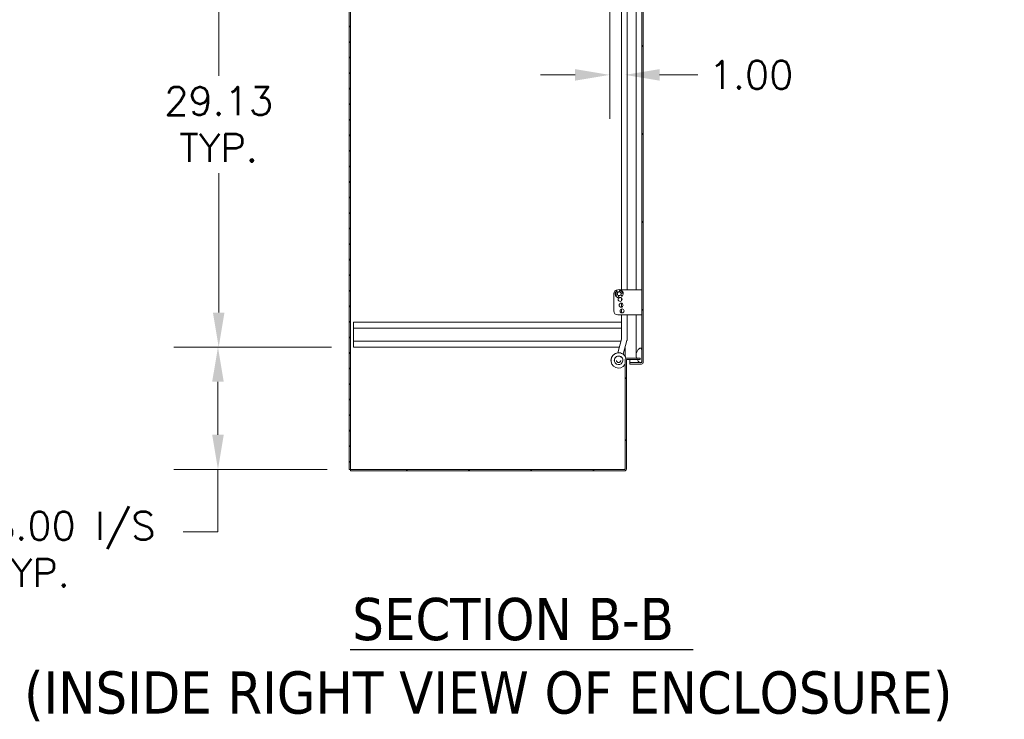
# Model space of a CAD drawing. Header units: inches. Extents: x 3 to 388, y 9 to 244.
# Tile 18 of 53: x 56 to 120, y 94 to 140. Entities that reach past the tile are written whole.
import ezdxf

# ---------------------------------------------------------------- set-up
doc = ezdxf.new("R2010")
doc.units = ezdxf.units.IN
doc.header["$LTSCALE"] = 23
doc.header["$MEASUREMENT"] = 0
for name, color, linetype, lineweight in [('Dimension (ANSI)', 7, 'Continuous', 5), ('Hatch (ANSI)', 7, 'Continuous', 5), ('Symbol (ANSI)', 7, 'Continuous', 5), ('Visible (ANSI)', 7, 'Continuous', 5)]:
    doc.layers.add(name, color=color, linetype=linetype, lineweight=lineweight)
doc.styles.add('ROMANS', font='romans.shx')
doc.styles.add('Text Style168', font='tahoma.ttf')
doc.styles.add('Text Style29', font='tahoma.ttf')
doc.dimstyles.new('Default (ANSI)', dxfattribs={"dimscale": 23, "dimtxt": 0.08, "dimasz": 0.098425, "dimexe": 0.125, "dimexo": 0.0625, "dimgap": 0.031496, "dimtad": 0, "dimtih": 1, "dimtoh": 1, "dimrnd": 1e-08, "dimzin": 0, "dimdsep": 46, "dimtxsty": 'ROMANS', "dimcen": 0.09, "dimdle": 0.393701, "dimclrd": 256, "dimclre": 256, "dimclrt": 256, "dimadec": 0, "dimazin": 0, "dimtfac": 1.25, "dimtofl": 0, "dimtmove": 0, "dimatfit": 3, "dimfxl": 0, "dimtolj": 1, "dimtzin": 0, "dimlwd": -1, "dimlwe": -1, "dimarcsym": 0})

# ---------------------------------------------------------------- blocks, each defined once
blk = doc.blocks.new('*D22')
at = {"layer": 'Defpoints', "color": 0}
for p in [(77.425, 147.355), (68.623, 118.23), (77.425, 118.23)]:
    blk.add_point(p, dxfattribs=at)
at = {"layer": 'Dimension (ANSI)'}
for p, q in [((75.987, 147.355), (65.748, 147.355)), ((68.623, 145.091), (68.623, 135.97)), ((68.623, 120.494), (68.623, 129.615)), ((75.987, 118.23), (65.748, 118.23))]:
    blk.add_line(p, q, dxfattribs=at)
for points in [[(68.246, 145.091), (69, 145.091), (68.623, 147.355)], [(68.246, 120.494), (69, 120.494), (68.623, 118.23)]]:
    blk.add_solid(points, dxfattribs=at)
at = {"layer": 'Dimension (ANSI)', "insert": (68.623, 132.792), "char_height": 1.84, "attachment_point": 5, "style": 'ROMANS'}
blk.add_mtext('\\A1;29.13\\PTYP.', dxfattribs=at)
blk = doc.blocks.new('*D28')
at = {"layer": 'Defpoints', "color": 0}
for p in [(94.175, 147.48), (95.175, 136.03), (95.175, 117.515)]:
    blk.add_point(p, dxfattribs=at)
at = {"layer": 'Dimension (ANSI)'}
for p, q in [((94.175, 146.042), (94.175, 133.155)), ((91.911, 136.03), (89.647, 136.03)), ((97.439, 136.03), (99.928, 136.03))]:
    blk.add_line(p, q, dxfattribs=at)
for points in [[(91.911, 136.408), (91.911, 135.653), (94.175, 136.03)], [(97.439, 136.408), (97.439, 135.653), (95.175, 136.03)]]:
    blk.add_solid(points, dxfattribs=at)
at = {"layer": 'Dimension (ANSI)', "insert": (100.653, 136.95), "char_height": 1.84, "attachment_point": 1, "style": 'ROMANS'}
blk.add_mtext('\\A1;1.00', dxfattribs=at)
blk = doc.blocks.new('*D36')
at = {"layer": 'Defpoints', "color": 0}
for p in [(77.425, 118.23), (68.576, 110.234), (77.143, 110.234)]:
    blk.add_point(p, dxfattribs=at)
at = {"layer": 'Dimension (ANSI)'}
for p, q in [((75.987, 118.23), (65.701, 118.23)), ((68.576, 115.966), (68.576, 112.497)), ((75.706, 110.234), (65.701, 110.234)), ((68.576, 106.149), (68.576, 110.234)), ((66.312, 106.149), (68.576, 106.149))]:
    blk.add_line(p, q, dxfattribs=at)
for points in [[(68.198, 115.966), (68.953, 115.966), (68.576, 118.23)], [(68.198, 112.497), (68.953, 112.497), (68.576, 110.234)]]:
    blk.add_solid(points, dxfattribs=at)
at = {"layer": 'Dimension (ANSI)', "insert": (53.759, 107.463), "char_height": 1.84, "attachment_point": 1, "style": 'ROMANS'}
blk.add_mtext('\\A1;8.00 I/S\\PTYP.', dxfattribs=at)

msp = doc.modelspace()

# ---------------------------------------------------------------- hatches: boundary and pattern name
at = {"layer": 'Hatch (ANSI)'}
h = msp.add_hatch(dxfattribs=at)
h.set_pattern_fill('ANSI31', color=256, scale=5.75, style=0)
h.paths.add_polyline_path([(77.1435, 110.2336), (77.2372, 110.2336), (77.2372, 182.1712), (77.1435, 182.1712)])
h = msp.add_hatch(dxfattribs=at)
h.set_pattern_fill('ANSI31', color=256, scale=23, angle=75, style=0)
edge = h.paths.add_edge_path()
edge.add_line((95.4953, 179.6568), (96.1516, 179.6568))
edge.add_line((96.1516, 179.6568), (96.2076, 179.6568))
edge.add_line((96.2076, 179.6568), (96.2453, 179.6568))
edge.add_ellipse((96.2453, 179.6256), major_axis=(0, 0.0312), ratio=1, start_angle=270, end_angle=360, ccw=False)
edge.add_line((96.2766, 179.6256), (96.2766, 179.5631))
edge.add_line((96.2766, 179.5631), (96.2766, 178.8131))
edge.add_line((96.2766, 178.8131), (96.2766, 118.0631))
edge.add_line((96.2766, 118.0631), (96.2766, 117.3131))
edge.add_line((96.2766, 117.3131), (96.2766, 117.2505))
edge.add_ellipse((96.2453, 117.2505), major_axis=(0.0312, 0), ratio=1, start_angle=270, end_angle=360, ccw=False)
edge.add_line((96.2453, 117.2192), (96.2074, 117.2192))
edge.add_line((96.2074, 117.2192), (96.1518, 117.2192))
edge.add_line((96.1518, 117.2192), (95.4953, 117.2192))
edge.add_line((95.4953, 117.2192), (95.4953, 117.1255))
edge.add_line((95.4953, 117.1255), (96.2453, 117.1255))
edge.add_ellipse((96.2453, 117.2505), major_axis=(0, -0.125), ratio=1, start_angle=0, end_angle=90)
edge.add_line((96.3703, 117.2505), (96.3703, 179.6256))
edge.add_ellipse((96.2453, 179.6256), major_axis=(0.1249, 0), ratio=1, start_angle=0, end_angle=90)
edge.add_line((96.2453, 179.7505), (95.4953, 179.7505))
edge.add_line((95.4953, 179.7505), (95.4953, 179.6568))
h = msp.add_hatch(dxfattribs=at)
h.set_pattern_fill('ANSI31', color=256, scale=23, angle=-15, style=0)
edge = h.paths.add_edge_path()
edge.add_spline(control_points=[(96.1516, 118.1568), (96.132, 118.1504), (96.113, 118.1387), (96.0757, 118.11), (96.056, 118.0903), (96.0012, 118.026), (95.9644, 117.967), (95.9189, 117.8461), (95.9001, 117.7747), (95.9016, 117.6881)], knot_values=[-2.2571609, -2.2571609, -2.2571609, -2.2571609, -1.9421555, -1.9421555, -1.5382838, -1.5382838, -0.6602481, -0.6602481, 0, 0, 0, 0], degree=3, periodic=0)
edge.add_spline(control_points=[(95.9016, 117.6881), (95.9025, 117.6289), (95.913, 117.5708), (95.9312, 117.5149)], knot_values=[-1.0483302, -1.0483302, -1.0483302, -1.0483302, -0.7603191, -0.7603191, -0.7603191, -0.7603191], degree=3, periodic=0)
edge.add_spline(control_points=[(95.9312, 117.5149), (95.9342, 117.5055), (95.9375, 117.4962), (95.9497, 117.4639), (95.9594, 117.4419), (95.9699, 117.4212)], knot_values=[-0.7603191, -0.7603191, -0.7603191, -0.7603191, -0.7120009, -0.7120009, -0.5914433, -0.5914433, -0.5914433, -0.5914433], degree=3, periodic=0)
edge.add_spline(control_points=[(95.9699, 117.4212), (95.9887, 117.384), (96.0097, 117.3508), (96.055, 117.2908), (96.0815, 117.263), (96.121, 117.2337), (96.136, 117.2247), (96.1516, 117.2193)], knot_values=[-0.5914433, -0.5914433, -0.5914433, -0.5914433, -0.3751501, -0.3751501, -0.1257788, -0.1257788, 0, 0, 0, 0], degree=3, periodic=0)
edge.add_spline(control_points=[(96.1516, 117.2193), (96.1516, 117.2193), (96.1517, 117.2193), (96.1518, 117.2192)], knot_values=[-0.4962532, -0.4962532, -0.4962532, -0.4962532, -0.4953667, -0.4953667, -0.4953667, -0.4953667], degree=3, periodic=0)
edge.add_spline(control_points=[(96.1518, 117.2192), (96.1582, 117.217), (96.1647, 117.2154), (96.1777, 117.2138), (96.1839, 117.2138), (96.1962, 117.2154), (96.2019, 117.217), (96.2074, 117.2192)], knot_values=[-0.4953667, -0.4953667, -0.4953667, -0.4953667, -0.4372195, -0.4372195, -0.3825643, -0.3825643, -0.3303998, -0.3303998, -0.3303998, -0.3303998], degree=3, periodic=0)
edge.add_spline(control_points=[(96.2074, 117.2192), (96.2103, 117.2204), (96.2132, 117.2219), (96.2266, 117.2297), (96.2356, 117.2384), (96.2571, 117.2658), (96.268, 117.2888), (96.2766, 117.3131)], knot_values=[-0.3303998, -0.3303998, -0.3303998, -0.3303998, -0.3022453, -0.3022453, -0.195919, -0.195919, 0, 0, 0, 0], degree=3, periodic=0)
edge.add_line((96.2766, 117.3131), (96.2766, 118.0631))
edge.add_spline(control_points=[(96.2766, 118.0631), (96.2715, 118.0776), (96.2655, 118.0924), (96.2521, 118.117), (96.2449, 118.1279), (96.2293, 118.1442), (96.2216, 118.1503), (96.2044, 118.1588), (96.1955, 118.1612), (96.1745, 118.1626), (96.1627, 118.1605), (96.1516, 118.1568)], knot_values=[-0.4494753, -0.4494753, -0.4494753, -0.4494753, -0.3321231, -0.3321231, -0.2359747, -0.2359747, -0.1608287, -0.1608287, -0.089664, -0.089664, 0, 0, 0, 0], degree=3, periodic=0)
edge = h.paths.add_edge_path()
edge.add_spline(control_points=[(95.9016, 179.1881), (95.9004, 179.1206), (95.9117, 179.0542), (95.9347, 178.9884), (95.9356, 178.986), (95.9365, 178.9836)], knot_values=[-1.0427391, -1.0427391, -1.0427391, -1.0427391, -0.7197579, -0.7197579, -0.7072961, -0.7072961, -0.7072961, -0.7072961], degree=3, periodic=0)
edge.add_spline(control_points=[(95.9365, 178.9836), (95.9488, 178.9498), (95.9637, 178.9183), (95.9801, 178.8899)], knot_values=[-0.7072961, -0.7072961, -0.7072961, -0.7072961, -0.5329385, -0.5329385, -0.5329385, -0.5329385], degree=3, periodic=0)
edge.add_spline(control_points=[(95.9801, 178.8899), (95.993, 178.8675), (96.0067, 178.8469), (96.0474, 178.7934), (96.0763, 178.7644), (96.1185, 178.7342), (96.1348, 178.7248), (96.1516, 178.7193)], knot_values=[-0.5329385, -0.5329385, -0.5329385, -0.5329385, -0.3955238, -0.3955238, -0.1347707, -0.1347707, 0, 0, 0, 0], degree=3, periodic=0)
edge.add_spline(control_points=[(96.1516, 178.7193), (96.1583, 178.7171), (96.1652, 178.7155), (96.1787, 178.714), (96.1852, 178.714), (96.201, 178.7162), (96.2096, 178.7193), (96.2281, 178.7304), (96.2369, 178.7391), (96.2557, 178.7636), (96.2666, 178.7843), (96.2766, 178.8131)], knot_values=[-0.6647416, -0.6647416, -0.6647416, -0.6647416, -0.5774144, -0.5774144, -0.4971613, -0.4971613, -0.3816552, -0.3816552, -0.2317188, -0.2317188, 0, 0, 0, 0], degree=3, periodic=0)
edge.add_line((96.2766, 178.8131), (96.2766, 179.5631))
edge.add_spline(control_points=[(96.2766, 179.5631), (96.2713, 179.5779), (96.265, 179.5929), (96.251, 179.6179), (96.2435, 179.6289), (96.2276, 179.6451), (96.2197, 179.6511), (96.2098, 179.6559), (96.2087, 179.6564), (96.2076, 179.6568)], knot_values=[-0.4489058, -0.4489058, -0.4489058, -0.4489058, -0.3290151, -0.3290151, -0.2310988, -0.2310988, -0.1559399, -0.1559399, -0.1468565, -0.1468565, -0.1468565, -0.1468565], degree=3, periodic=0)
edge.add_spline(control_points=[(96.2076, 179.6568), (96.2003, 179.6599), (96.1926, 179.6616), (96.1734, 179.6626), (96.1622, 179.6605), (96.1516, 179.6568)], knot_values=[-0.1468565, -0.1468565, -0.1468565, -0.1468565, -0.085923, -0.085923, 0, 0, 0, 0], degree=3, periodic=0)
edge.add_spline(control_points=[(96.1516, 179.6568), (96.1326, 179.6503), (96.1145, 179.6384), (96.0788, 179.6095), (96.0601, 179.5896), (96.0077, 179.5256), (95.9712, 179.4662), (95.9251, 179.3488), (95.903, 179.2768), (95.9016, 179.1881)], knot_values=[-2.3914218, -2.3914218, -2.3914218, -2.3914218, -2.0558457, -2.0558457, -1.6231424, -1.6231424, -0.6762108, -0.6762108, 0, 0, 0, 0], degree=3, periodic=0)
h = msp.add_hatch(dxfattribs=at)
h.set_pattern_fill('ANSI31', color=256, scale=23, angle=90, style=0)
edge = h.paths.add_edge_path()
edge.add_ellipse((95.1435, 110.2648), major_axis=(0, -0.125), ratio=1, start_angle=0, end_angle=90)
edge.add_line((95.2685, 110.2648), (95.2685, 117.3899))
edge.add_ellipse((95.2997, 117.3899), major_axis=(-0.0312, 0), ratio=1, start_angle=270, end_angle=360, ccw=False)
edge.add_line((95.2997, 117.4212), (95.9699, 117.4212))
edge.add_line((95.9699, 117.4212), (96.1748, 117.4212))
edge.add_line((96.1748, 117.4212), (96.1748, 117.5149))
edge.add_line((96.1748, 117.5149), (95.9312, 117.5149))
edge.add_line((95.9312, 117.5149), (95.2997, 117.5149))
edge.add_ellipse((95.2997, 117.3899), major_axis=(0, 0.1249), ratio=1, start_angle=0, end_angle=90)
edge.add_line((95.1748, 117.3899), (95.1748, 110.2648))
edge.add_ellipse((95.1435, 110.2648), major_axis=(0.0313, 0), ratio=1, start_angle=270, end_angle=360, ccw=False)
edge.add_line((95.1435, 110.2336), (77.2372, 110.2336))
edge.add_line((77.2372, 110.2336), (77.2372, 110.1399))
edge.add_line((77.2372, 110.1399), (95.1435, 110.1399))

# ---------------------------------------------------------------- linework, layer by layer
at = {"layer": 'Symbol (ANSI)', "lineweight": 30}
msp.add_line((77.2166, 98.4562), (99.6276, 98.4562), dxfattribs=at)
at = {"layer": 'Visible (ANSI)'}
for p, q in [((77.1435, 182.1712), (77.1435, 110.2336)), ((77.2372, 110.2336), (77.2372, 182.1712)), ((96.2766, 179.6256), (96.2766, 117.2505)), ((96.3703, 117.2505), (96.3703, 179.6256)), ((94.9401, 147.5353), (94.9401, 121.9742)), ((95.9015, 121.9742), (95.9015, 147.6994)), ((95.3171, 121.9742), (95.3171, 146.7953)), ((94.4466, 120.5942), (94.4466, 121.7242)), ((94.6791, 121.6758), (94.6199, 121.6246)), ((94.6598, 121.8563), (94.7016, 121.808)), ((94.6966, 121.9742), (94.7017, 121.9742)), ((94.7668, 121.4591), (94.7515, 121.6069)), ((94.8072, 121.8483), (94.8062, 121.9122)), ((94.8864, 121.9742), (96.1516, 121.9742)), ((94.9039, 121.6651), (94.991, 121.5447)), ((94.9903, 121.7659), (94.912, 121.7647)), ((96.2766, 121.9742), (96.1516, 121.9742)), ((94.9401, 121.4501), (94.9401, 121.2483)), ((94.9401, 121.1035), (94.9401, 120.8449)), ((96.1516, 120.3442), (94.6966, 120.3442)), ((94.9401, 120.7235), (94.9401, 120.4749)), ((94.9401, 120.3442), (94.9401, 118.7853)), ((95.3171, 118.7853), (95.3171, 120.3442)), ((95.9015, 118.1881), (95.9015, 120.3442)), ((96.1516, 120.3442), (96.2766, 120.3442)), ((77.4248, 119.8549), (94.9401, 119.8549)), ((77.4248, 119.4699), (77.4248, 119.8549)), ((77.4248, 119.4699), (77.4248, 118.6149)), ((77.4248, 119.4699), (94.9401, 119.4699)), ((77.4248, 118.6149), (94.8978, 118.6149)), ((77.4248, 118.2299), (77.4248, 118.6149)), ((94.6956, 117.8603), (94.9367, 118.7601)), ((95.06, 117.7628), (95.3009, 118.6619)), ((77.4248, 118.2299), (94.7946, 118.2299)), ((95.1748, 117.6405), (95.1748, 118.1912)), ((95.9015, 117.6973), (95.9015, 118.1881)), ((96.2766, 117.3131), (96.2766, 118.0631)), ((94.258, 117.3639), (94.258, 117.3642)), ((94.4768, 117.3638), (94.4768, 117.3638)), ((94.6174, 117.3638), (94.6174, 117.3636)), ((94.8987, 117.3638), (94.8987, 117.3636)), ((95.0393, 117.3638), (95.0393, 117.3638)), ((95.1748, 117.3899), (95.1748, 110.2648)), ((95.2348, 117.5149), (95.2997, 117.5149)), ((95.2685, 110.2648), (95.2685, 117.3899)), ((96.1748, 117.5149), (95.2997, 117.5149)), ((95.2997, 117.4212), (96.1748, 117.4212)), ((95.4953, 117.4212), (95.4953, 117.2303)), ((96.1279, 117.2303), (95.4953, 117.2303)), ((96.2453, 117.2192), (95.4953, 117.2192)), ((95.4953, 117.2192), (95.4953, 117.1255)), ((95.4953, 117.1255), (96.2453, 117.1255)), ((96.1748, 117.4212), (96.1748, 117.5149)), ((96.2453, 117.2303), (96.2258, 117.2303)), ((77.1435, 110.2336), (77.2372, 110.2336)), ((95.1435, 110.2336), (77.2372, 110.2336)), ((77.2372, 110.2336), (77.2372, 110.1399)), ((77.2372, 110.1399), (95.1435, 110.1399))]:
    msp.add_line(p, q, dxfattribs=at)
for centre, radius in [((94.7941, 121.7242), 0.1247), ((94.8566, 121.3492), 0.131), ((94.9191, 120.9742), 0.131), ((94.9816, 120.5992), 0.131)]:
    msp.add_circle(centre, radius, dxfattribs=at)
for centre, radius, start, end in [((94.6966, 121.7242), 0.25, 90, 180), ((94.7941, 121.7242), 0.2665, 317.652615, 264.129132), ((94.8376, 121.7008), 0.266, 144.722882, 193.753676), ((94.6035, 121.6435), 0.025, 193.753676, 310.890873), ((94.6409, 121.8399), 0.025, 40.890873, 144.722882), ((94.7941, 121.7242), 0.131, 137.47753, 203.727993), ((94.7941, 121.7242), 0.131, 251.391268, 330.390479), ((94.8312, 121.9126), 0.025, 77.058865, 180.890873), ((94.7941, 121.7242), 0.131, 18.053754, 84.304217), ((94.7772, 121.6777), 0.266, 28.028071, 77.058865), ((94.9899, 121.7909), 0.025, 270.890873, 28.028071), ((94.6966, 120.5942), 0.25, 180, 270), ((95.2997, 117.3899), 0.1249, 90, 180), ((95.2997, 117.3899), 0.0312, 90, 180), ((96.2453, 117.2505), 0.0312, 270, 0), ((96.2453, 117.2505), 0.125, 270, 0), ((95.1435, 110.2648), 0.125, 270, 0), ((95.1435, 110.2648), 0.0313, 270, 0)]:
    msp.add_arc(centre, radius, start, end, dxfattribs=at)
for centre, major_axis, ratio, start_param, end_param in [((94.758, 117.3639), (0.4813, 0.1354), 0.9999993, 0, 5.4234387), ((94.758, 117.3642), (0.4814, 0.1351), 0.9999993, 0, 2.8678993), ((94.758, 117.3638), (-0.2812, 0), 0.9999992, 3.1415926, 6.2831853)]:
    msp.add_ellipse(centre, major_axis=major_axis, ratio=ratio, start_param=start_param, end_param=end_param, dxfattribs=at)
msp.add_ellipse((94.758, 117.3638), major_axis=(-0.2788, 0.0371), ratio=0.9999992, dxfattribs=at)
for points, knots in [([(94.9367, 118.7601), (94.9372, 118.7618), (94.9376, 118.7635), (94.9383, 118.7669), (94.9386, 118.7686), (94.9392, 118.7721), (94.9394, 118.7738), (94.9397, 118.7773), (94.9399, 118.779), (94.9401, 118.7825), (94.9401, 118.7842), (94.9401, 118.786)], [4.45058959, 4.45058959, 4.45058959, 4.45058959, 4.50294947, 4.50294947, 4.55530935, 4.55530935, 4.60766923, 4.60766923, 4.6600291, 4.6600291, 4.71238898, 4.71238898, 4.71238898, 4.71238898]), ([(95.3009, 118.6619), (95.303, 118.6699), (95.305, 118.678), (95.3084, 118.6943), (95.3099, 118.7025), (95.3125, 118.7189), (95.3136, 118.7272), (95.3154, 118.7437), (95.316, 118.752), (95.3169, 118.7687), (95.3171, 118.777), (95.3171, 118.7853)], [4.45058959, 4.45058959, 4.45058959, 4.45058959, 4.50294947, 4.50294947, 4.55530935, 4.55530935, 4.60766923, 4.60766923, 4.6600291, 4.6600291, 4.71238898, 4.71238898, 4.71238898, 4.71238898]), ([(96.1516, 118.1568), (96.132, 118.1504), (96.113, 118.1387), (96.0757, 118.11), (96.056, 118.0903), (96.0012, 118.026), (95.9644, 117.967), (95.9189, 117.8461), (95.9001, 117.7747), (95.9016, 117.6881)], [-2.2571609, -2.2571609, -2.2571609, -2.2571609, -1.9421555, -1.9421555, -1.5382838, -1.5382838, -0.6602481, -0.6602481, 0, 0, 0, 0]), ([(96.2766, 118.0631), (96.2715, 118.0776), (96.2655, 118.0924), (96.2521, 118.117), (96.2449, 118.1279), (96.2293, 118.1442), (96.2216, 118.1503), (96.2044, 118.1588), (96.1955, 118.1612), (96.1745, 118.1626), (96.1627, 118.1605), (96.1516, 118.1568)], [-0.44947527, -0.44947527, -0.44947527, -0.44947527, -0.33212313, -0.33212313, -0.23597471, -0.23597471, -0.16082872, -0.16082872, -0.08966395, -0.08966395, 0, 0, 0, 0]), ([(94.8987, 117.3636), (94.8987, 117.3486), (94.8962, 117.3336), (94.8868, 117.3051), (94.8798, 117.2917), (94.8619, 117.2676), (94.851, 117.257), (94.8264, 117.2398), (94.8127, 117.2332), (94.784, 117.2246), (94.7689, 117.2226), (94.7389, 117.2235), (94.724, 117.2263), (94.6958, 117.2366), (94.6826, 117.244), (94.659, 117.2626), (94.6488, 117.2738), (94.6323, 117.2989), (94.6261, 117.3127), (94.619, 117.3391), (94.6174, 117.3513), (94.6174, 117.3636)], [6.151021, 6.151021, 6.151021, 6.151021, 6.4710209, 6.4710209, 6.7910209, 6.7910209, 7.1110208, 7.1110208, 7.4310209, 7.4310209, 7.751021, 7.751021, 8.0710211, 8.0710211, 8.3910211, 8.3910211, 8.7110212, 8.7110212, 9.0310211, 9.0310211, 9.2926137, 9.2926137, 9.2926137, 9.2926137]), ([(95.9016, 117.6881), (95.9027, 117.619), (95.9168, 117.5513), (95.9652, 117.4226), (95.998, 117.3663), (96.055, 117.2908), (96.0815, 117.263), (96.121, 117.2337), (96.136, 117.2247), (96.1516, 117.2193)], [-1.0483302, -1.0483302, -1.0483302, -1.0483302, -0.7120009, -0.7120009, -0.3751501, -0.3751501, -0.1257788, -0.1257788, 0, 0, 0, 0]), ([(96.1516, 117.2193), (96.158, 117.2171), (96.1646, 117.2154), (96.1777, 117.2138), (96.1839, 117.2138), (96.1994, 117.2158), (96.208, 117.2188), (96.2266, 117.2297), (96.2356, 117.2384), (96.2571, 117.2658), (96.268, 117.2888), (96.2766, 117.3131)], [-0.4962532, -0.4962532, -0.4962532, -0.4962532, -0.43721951, -0.43721951, -0.38256427, -0.38256427, -0.30224527, -0.30224527, -0.19591897, -0.19591897, 0, 0, 0, 0]), ([(96.2766, 117.2505), (96.2766, 117.2441), (96.2634, 117.2378), (96.248, 117.2314), (96.2471, 117.231), (96.2462, 117.2306), (96.2453, 117.2303)], [0, 0, 0, 0, 1.4834748, 1.4834748, 1.4834748, 1.5707963, 1.5707963, 1.5707963, 1.5707963])]:
    msp.add_open_spline(points, degree=3, knots=knots, dxfattribs=at)
msp.add_open_spline([(96.2453, 117.2303), (96.254, 117.2312), (96.2626, 117.2321), (96.2711, 117.233)], degree=3, dxfattribs=at)

# ---------------------------------------------------------------- texts
at = {"layer": 'Symbol (ANSI)', "char_height": 2.76, "attachment_point": 7}
for s, insert, style in [('SECTION B-B', (77.3579, 99.0191), 'Text Style168'), ('(INSIDE RIGHT VIEW OF ENCLOSURE)', (55.909, 93.7703), 'Text Style29')]:
    msp.add_mtext(s, dxfattribs=dict(at, insert=insert, style=style))

# ---------------------------------------------------------------- dimensions: what is measured, and where the dimension line sits
at = {"layer": 'Dimension (ANSI)'}
for base, p1, p2, text, override, picture, middle in [((68.6230930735, 118.2298969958), (77.424757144, 147.3548969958), (77.424757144, 118.2298969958), '<>\\PTYP.', {"dimdec": 2, "dimtp": 0, "dimtm": 0, "dimtdec": 2, "dimatfit": 1}, '*D22', (68.6230930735, 132.7923969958)), ((68.5757, 110.2336), (77.4248, 118.2299), (77.1435, 110.2336), '<> I/S\\PTYP.', {"dimdec": 2, "dimtp": 0, "dimtm": 0, "dimtdec": 2, "dimtmove": 1, "dimatfit": 2, "dimtvp": -0.25}, '*D36', (68.4347, 106.1491))]:
    dim = msp.add_linear_dim(base=base, p1=p1, p2=p2, angle=90, text=text, dimstyle='Default (ANSI)', override=override, dxfattribs=at)
    dim.commit()
    dim.dimension.update_dxf_attribs({"geometry": picture, "text_midpoint": middle, "dimtype": 160})
dim = msp.add_linear_dim(base=(95.1748, 136.0303), p1=(94.1748, 147.4799), p2=(95.1748, 117.5149), angle=180, dimstyle='Default (ANSI)', override={"dimtih": 0, "dimtoh": 0, "dimdec": 2, "dimse2": 1, "dimtp": 0, "dimtm": 0, "dimtdec": 2, "dimatfit": 1}, dxfattribs=at)
dim.commit()
dim.dimension.update_dxf_attribs({"geometry": '*D28', "text_midpoint": (103.3251, 136.0303), "dimtype": 160})

doc.saveas('drawing.dxf')
